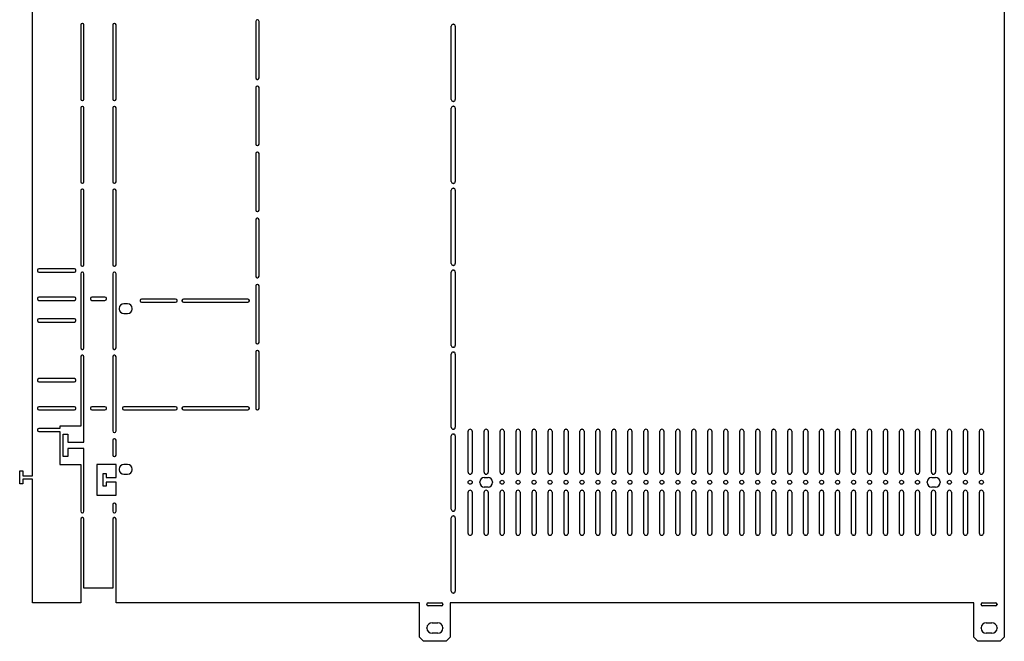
# Model space of a CAD drawing. Header units: millimetres. Extents: x 217 to 1837, y 866 to 2045.
# Tile 2 of 9: x 217 to 830, y 1427 to 1814. Entities that reach past the tile are written whole.
import ezdxf

# ---------------------------------------------------------------- set-up
doc = ezdxf.new("R2010")
doc.units = ezdxf.units.MM
doc.header["$LTSCALE"] = 188.785996
doc.layers.get('0').update_dxf_attribs({"linetype": 'CONTINUOUS'})

msp = doc.modelspace()

# ---------------------------------------------------------------- linework, layer by layer
at = {"color": 7, "linetype": 'Continuous'}
for p, q in [((830.44, 2042.16), (830.44, 1429.16)), ((225.44, 1529.66), (225.44, 1941.66)), ((255.44, 1810.36), (255.44, 1764.16)), ((256.54, 1811.26), (256.34, 1811.26)), ((257.44, 1764.16), (257.44, 1810.36)), ((275.44, 1810.36), (275.44, 1764.16)), ((276.54, 1811.26), (276.34, 1811.26)), ((277.44, 1764.16), (277.44, 1810.36)), ((364.44, 1812.51), (364.44, 1777.31)), ((365.54, 1813.41), (365.34, 1813.41)), ((366.44, 1777.31), (366.44, 1812.51)), ((486.14, 1763.86), (486.14, 1809.46)), ((487.34, 1810.66), (487.44, 1810.66)), ((488.64, 1809.46), (488.64, 1763.86)), ((365.34, 1776.41), (365.54, 1776.41)), ((365.54, 1772.26), (365.34, 1772.26)), ((364.44, 1771.36), (364.44, 1736.16)), ((366.44, 1736.16), (366.44, 1771.36)), ((256.34, 1763.26), (256.54, 1763.26)), ((256.54, 1759.56), (256.34, 1759.56)), ((276.34, 1763.26), (276.54, 1763.26)), ((276.54, 1759.56), (276.34, 1759.56)), ((487.44, 1762.66), (487.34, 1762.66)), ((487.34, 1759.66), (487.44, 1759.66)), ((255.44, 1758.66), (255.44, 1712.66)), ((257.44, 1712.66), (257.44, 1758.66)), ((275.44, 1758.66), (275.44, 1712.66)), ((277.44, 1712.66), (277.44, 1758.66)), ((486.14, 1712.86), (486.14, 1758.46)), ((488.64, 1758.46), (488.64, 1712.86)), ((365.34, 1735.26), (365.54, 1735.26)), ((364.44, 1730.21), (364.44, 1695.01)), ((365.54, 1731.11), (365.34, 1731.11)), ((366.44, 1695.01), (366.44, 1730.21)), ((256.34, 1711.76), (256.54, 1711.76)), ((276.34, 1711.76), (276.54, 1711.76)), ((487.44, 1711.66), (487.34, 1711.66)), ((255.44, 1707.16), (255.44, 1660.96)), ((256.54, 1708.06), (256.34, 1708.06)), ((257.44, 1660.96), (257.44, 1707.16)), ((275.44, 1707.16), (275.44, 1660.96)), ((276.54, 1708.06), (276.34, 1708.06)), ((277.44, 1660.96), (277.44, 1707.16)), ((486.14, 1661.86), (486.14, 1707.46)), ((487.34, 1708.66), (487.44, 1708.66)), ((488.64, 1707.46), (488.64, 1661.86)), ((365.34, 1694.11), (365.54, 1694.11)), ((364.44, 1689.06), (364.44, 1653.86)), ((365.54, 1689.96), (365.34, 1689.96)), ((366.44, 1653.86), (366.44, 1689.06)), ((228.44, 1657.55), (228.44, 1657.26)), ((251.54, 1658.45), (229.34, 1658.45)), ((229.34, 1656.36), (251.54, 1656.36)), ((252.44, 1657.26), (252.44, 1657.55)), ((255.44, 1655.46), (255.44, 1609.26)), ((256.34, 1660.06), (256.54, 1660.06)), ((256.54, 1656.36), (256.34, 1656.36)), ((257.44, 1609.26), (257.44, 1655.46)), ((275.44, 1655.46), (275.44, 1609.26)), ((276.34, 1660.06), (276.54, 1660.06)), ((276.54, 1656.36), (276.34, 1656.36)), ((277.44, 1609.26), (277.44, 1655.46)), ((486.14, 1610.86), (486.14, 1656.46)), ((487.44, 1660.66), (487.34, 1660.66)), ((487.34, 1657.66), (487.44, 1657.66)), ((488.64, 1656.46), (488.64, 1610.86)), ((365.34, 1652.96), (365.54, 1652.96)), ((364.44, 1647.91), (364.44, 1612.71)), ((365.54, 1648.81), (365.34, 1648.81)), ((366.44, 1612.71), (366.44, 1647.91)), ((228.44, 1639.96), (228.44, 1639.76)), ((251.54, 1640.86), (229.34, 1640.86)), ((229.34, 1638.86), (251.54, 1638.86)), ((252.44, 1639.76), (252.44, 1639.96)), ((261.44, 1639.96), (261.44, 1639.76)), ((270.54, 1640.86), (262.34, 1640.86)), ((262.34, 1638.86), (270.54, 1638.86)), ((271.44, 1639.76), (271.44, 1639.96)), ((292.44, 1638.76), (292.44, 1638.56)), ((314.54, 1639.66), (293.34, 1639.66)), ((293.34, 1637.66), (314.54, 1637.66)), ((315.44, 1638.56), (315.44, 1638.76)), ((318.44, 1638.76), (318.44, 1638.56)), ((359.54, 1639.66), (319.34, 1639.66)), ((319.34, 1637.66), (359.54, 1637.66)), ((360.44, 1638.56), (360.44, 1638.76)), ((279.44, 1633.86), (279.44, 1633.46)), ((284.64, 1636.66), (282.24, 1636.66)), ((282.24, 1630.66), (284.64, 1630.66)), ((287.44, 1633.46), (287.44, 1633.86)), ((228.44, 1626.46), (228.44, 1626.26)), ((251.54, 1627.36), (229.34, 1627.36)), ((229.34, 1625.36), (251.54, 1625.36)), ((252.44, 1626.26), (252.44, 1626.46)), ((256.34, 1608.36), (256.54, 1608.36)), ((276.34, 1608.36), (276.54, 1608.36)), ((364.44, 1606.76), (364.44, 1571.56)), ((365.34, 1611.81), (365.54, 1611.81)), ((365.54, 1607.66), (365.34, 1607.66)), ((366.44, 1571.56), (366.44, 1606.76)), ((487.44, 1609.66), (487.34, 1609.66)), ((487.34, 1606.66), (487.44, 1606.66)), ((255.44, 1603.76), (255.44, 1560.66)), ((256.54, 1604.66), (256.34, 1604.66)), ((257.44, 1550.66), (257.44, 1603.76)), ((275.44, 1603.76), (275.44, 1557.56)), ((276.54, 1604.66), (276.34, 1604.66)), ((277.44, 1557.56), (277.44, 1603.76)), ((486.14, 1559.86), (486.14, 1605.46)), ((488.64, 1605.46), (488.64, 1559.86)), ((228.44, 1589.26), (228.44, 1589.06)), ((251.54, 1590.16), (229.34, 1590.16)), ((229.34, 1588.16), (251.54, 1588.16)), ((252.44, 1589.06), (252.44, 1589.26)), ((228.44, 1571.76), (228.44, 1571.56)), ((251.54, 1572.66), (229.34, 1572.66)), ((229.34, 1570.66), (251.54, 1570.66)), ((252.44, 1571.56), (252.44, 1571.76)), ((261.44, 1571.76), (261.44, 1571.56)), ((270.54, 1572.66), (262.34, 1572.66)), ((262.34, 1570.66), (270.54, 1570.66)), ((271.44, 1571.56), (271.44, 1571.76)), ((281.44, 1571.76), (281.44, 1571.56)), ((314.54, 1572.66), (282.34, 1572.66)), ((282.34, 1570.66), (314.54, 1570.66)), ((315.44, 1571.56), (315.44, 1571.76)), ((318.44, 1571.76), (318.44, 1571.56)), ((359.54, 1572.66), (319.34, 1572.66)), ((319.34, 1570.66), (359.54, 1570.66)), ((360.44, 1571.56), (360.44, 1571.76)), ((365.34, 1570.66), (365.54, 1570.66)), ((228.44, 1558.26), (228.44, 1558.06)), ((242.44, 1559.16), (229.34, 1559.16)), ((229.34, 1557.16), (242.44, 1557.16)), ((242.44, 1560.66), (242.44, 1559.16)), ((255.44, 1560.66), (242.44, 1560.66)), ((242.44, 1557.16), (242.44, 1536.66)), ((487.44, 1558.66), (487.34, 1558.66)), ((496.64, 1531.86), (496.64, 1557.46)), ((497.84, 1558.66), (497.94, 1558.66)), ((499.14, 1557.46), (499.14, 1531.86)), ((506.59, 1531.86), (506.59, 1557.46)), ((507.79, 1558.66), (507.89, 1558.66)), ((509.09, 1557.46), (509.09, 1531.86)), ((516.54, 1531.86), (516.54, 1557.46)), ((517.74, 1558.66), (517.84, 1558.66)), ((519.04, 1557.46), (519.04, 1531.86)), ((526.48, 1531.86), (526.48, 1557.46)), ((527.68, 1558.66), (527.78, 1558.66)), ((528.98, 1557.46), (528.98, 1531.86)), ((536.43, 1531.86), (536.43, 1557.46)), ((537.63, 1558.66), (537.73, 1558.66)), ((538.93, 1557.46), (538.93, 1531.86)), ((546.38, 1531.86), (546.38, 1557.46)), ((547.58, 1558.66), (547.68, 1558.66)), ((548.88, 1557.46), (548.88, 1531.86)), ((556.32, 1531.86), (556.32, 1557.46)), ((557.52, 1558.66), (557.62, 1558.66)), ((558.82, 1557.46), (558.82, 1531.86)), ((566.27, 1531.86), (566.27, 1557.46)), ((567.47, 1558.66), (567.57, 1558.66)), ((568.77, 1557.46), (568.77, 1531.86)), ((576.22, 1531.86), (576.22, 1557.46)), ((577.42, 1558.66), (577.52, 1558.66)), ((578.72, 1557.46), (578.72, 1531.86)), ((586.16, 1531.86), (586.16, 1557.46)), ((587.36, 1558.66), (587.46, 1558.66)), ((588.66, 1557.46), (588.66, 1531.86)), ((596.11, 1531.86), (596.11, 1557.46)), ((597.31, 1558.66), (597.41, 1558.66)), ((598.61, 1557.46), (598.61, 1531.86)), ((606.06, 1531.86), (606.06, 1557.46)), ((607.26, 1558.66), (607.36, 1558.66)), ((608.56, 1557.46), (608.56, 1531.86)), ((616, 1531.86), (616, 1557.46)), ((617.2, 1558.66), (617.3, 1558.66)), ((618.5, 1557.46), (618.5, 1531.86)), ((625.95, 1531.86), (625.95, 1557.46)), ((627.15, 1558.66), (627.25, 1558.66)), ((628.45, 1557.46), (628.45, 1531.86)), ((635.9, 1531.86), (635.9, 1557.46)), ((637.1, 1558.66), (637.2, 1558.66)), ((638.4, 1557.46), (638.4, 1531.86)), ((645.84, 1531.86), (645.84, 1557.46)), ((647.04, 1558.66), (647.14, 1558.66)), ((648.34, 1557.46), (648.34, 1531.86)), ((655.79, 1531.86), (655.79, 1557.46)), ((656.99, 1558.66), (657.09, 1558.66)), ((658.29, 1557.46), (658.29, 1531.86)), ((665.74, 1531.86), (665.74, 1557.46)), ((666.94, 1558.66), (667.04, 1558.66)), ((668.24, 1557.46), (668.24, 1531.86)), ((675.68, 1531.86), (675.68, 1557.46)), ((676.88, 1558.66), (676.98, 1558.66)), ((678.18, 1557.46), (678.18, 1531.86)), ((685.63, 1531.86), (685.63, 1557.46)), ((686.83, 1558.66), (686.93, 1558.66)), ((688.13, 1557.46), (688.13, 1531.86)), ((695.58, 1531.86), (695.58, 1557.46)), ((696.78, 1558.66), (696.88, 1558.66)), ((698.08, 1557.46), (698.08, 1531.86)), ((705.52, 1531.86), (705.52, 1557.46)), ((706.72, 1558.66), (706.82, 1558.66)), ((708.02, 1557.46), (708.02, 1531.86)), ((715.47, 1531.86), (715.47, 1557.46)), ((716.67, 1558.66), (716.77, 1558.66)), ((717.97, 1557.46), (717.97, 1531.86)), ((725.42, 1531.86), (725.42, 1557.46)), ((726.62, 1558.66), (726.72, 1558.66)), ((727.92, 1557.46), (727.92, 1531.86)), ((735.36, 1531.86), (735.36, 1557.46)), ((736.56, 1558.66), (736.66, 1558.66)), ((737.86, 1557.46), (737.86, 1531.86)), ((745.31, 1531.86), (745.31, 1557.46)), ((746.51, 1558.66), (746.61, 1558.66)), ((747.81, 1557.46), (747.81, 1531.86)), ((755.26, 1531.86), (755.26, 1557.46)), ((756.46, 1558.66), (756.56, 1558.66)), ((757.76, 1557.46), (757.76, 1531.86)), ((765.2, 1531.86), (765.2, 1557.46)), ((766.4, 1558.66), (766.5, 1558.66)), ((767.7, 1557.46), (767.7, 1531.86)), ((775.15, 1531.86), (775.15, 1557.46)), ((776.35, 1558.66), (776.45, 1558.66)), ((777.65, 1557.46), (777.65, 1531.86)), ((785.1, 1531.86), (785.1, 1557.46)), ((786.3, 1558.66), (786.4, 1558.66)), ((787.6, 1557.46), (787.6, 1531.86)), ((795.04, 1531.86), (795.04, 1557.46)), ((796.24, 1558.66), (796.34, 1558.66)), ((797.54, 1557.46), (797.54, 1531.86)), ((804.99, 1531.86), (804.99, 1557.46)), ((806.19, 1558.66), (806.29, 1558.66)), ((807.49, 1557.46), (807.49, 1531.86)), ((814.94, 1531.86), (814.94, 1557.46)), ((816.14, 1558.66), (816.24, 1558.66)), ((817.44, 1557.46), (817.44, 1531.86)), ((244.44, 1541.66), (244.44, 1555.66)), ((244.44, 1555.66), (247.44, 1555.66)), ((247.44, 1555.66), (247.44, 1550.66)), ((275.44, 1551.76), (275.44, 1542.56)), ((276.34, 1556.66), (276.54, 1556.66)), ((276.54, 1552.66), (276.34, 1552.66)), ((277.44, 1542.56), (277.44, 1551.76)), ((486.14, 1508.86), (486.14, 1554.46)), ((487.34, 1555.66), (487.44, 1555.66)), ((488.64, 1554.46), (488.64, 1508.86)), ((247.44, 1550.66), (257.44, 1550.66)), ((247.44, 1546.66), (247.44, 1541.66)), ((257.44, 1546.66), (247.44, 1546.66)), ((257.44, 1507.56), (257.44, 1546.66)), ((247.44, 1541.66), (244.44, 1541.66)), ((276.34, 1541.66), (276.54, 1541.66)), ((217.44, 1524.66), (217.44, 1532.66)), ((217.44, 1532.66), (219.44, 1532.66)), ((219.44, 1532.66), (219.44, 1529.66)), ((242.44, 1536.66), (255.44, 1536.66)), ((255.44, 1536.66), (255.44, 1507.56)), ((265.44, 1536.66), (265.44, 1517.66)), ((277.44, 1536.66), (265.44, 1536.66)), ((277.44, 1528.66), (277.44, 1536.66)), ((279.44, 1533.86), (279.44, 1533.46)), ((284.64, 1536.66), (282.24, 1536.66)), ((287.44, 1533.46), (287.44, 1533.86)), ((219.44, 1529.66), (225.44, 1529.66)), ((219.44, 1527.66), (219.44, 1524.66)), ((225.44, 1527.66), (219.44, 1527.66)), ((225.44, 1450.66), (225.44, 1527.66)), ((269.36, 1523.16), (269.36, 1531.16)), ((269.36, 1531.16), (271.36, 1531.16)), ((271.36, 1531.16), (271.36, 1528.66)), ((271.36, 1528.66), (277.44, 1528.66)), ((282.24, 1530.66), (284.64, 1530.66)), ((497.94, 1530.66), (497.84, 1530.66)), ((506.64, 1528.66), (509.04, 1528.66)), ((507.89, 1530.66), (507.79, 1530.66)), ((517.84, 1530.66), (517.74, 1530.66)), ((527.78, 1530.66), (527.68, 1530.66)), ((537.73, 1530.66), (537.63, 1530.66)), ((547.68, 1530.66), (547.58, 1530.66)), ((557.62, 1530.66), (557.52, 1530.66)), ((567.57, 1530.66), (567.47, 1530.66)), ((577.52, 1530.66), (577.42, 1530.66)), ((587.46, 1530.66), (587.36, 1530.66)), ((597.41, 1530.66), (597.31, 1530.66)), ((607.36, 1530.66), (607.26, 1530.66)), ((617.3, 1530.66), (617.2, 1530.66)), ((627.25, 1530.66), (627.15, 1530.66)), ((637.2, 1530.66), (637.1, 1530.66)), ((647.14, 1530.66), (647.04, 1530.66)), ((657.09, 1530.66), (656.99, 1530.66)), ((667.04, 1530.66), (666.94, 1530.66)), ((676.98, 1530.66), (676.88, 1530.66)), ((686.93, 1530.66), (686.83, 1530.66)), ((696.88, 1530.66), (696.78, 1530.66)), ((706.82, 1530.66), (706.72, 1530.66)), ((716.77, 1530.66), (716.67, 1530.66)), ((726.72, 1530.66), (726.62, 1530.66)), ((736.66, 1530.66), (736.56, 1530.66)), ((746.61, 1530.66), (746.51, 1530.66)), ((756.56, 1530.66), (756.46, 1530.66)), ((766.5, 1530.66), (766.4, 1530.66)), ((776.45, 1530.66), (776.35, 1530.66)), ((785.24, 1528.66), (787.64, 1528.66)), ((786.4, 1530.66), (786.3, 1530.66)), ((796.34, 1530.66), (796.24, 1530.66)), ((806.29, 1530.66), (806.19, 1530.66)), ((816.24, 1530.66), (816.14, 1530.66)), ((219.44, 1524.66), (217.44, 1524.66)), ((271.36, 1523.16), (269.36, 1523.16)), ((271.36, 1525.66), (271.36, 1523.16)), ((277.44, 1525.66), (271.36, 1525.66)), ((277.44, 1517.66), (277.44, 1525.66)), ((497.84, 1520.66), (497.94, 1520.66)), ((503.84, 1525.46), (503.84, 1525.86)), ((509.04, 1522.66), (506.64, 1522.66)), ((507.79, 1520.66), (507.89, 1520.66)), ((511.84, 1525.86), (511.84, 1525.46)), ((517.74, 1520.66), (517.84, 1520.66)), ((527.68, 1520.66), (527.78, 1520.66)), ((537.63, 1520.66), (537.73, 1520.66)), ((547.58, 1520.66), (547.68, 1520.66)), ((557.52, 1520.66), (557.62, 1520.66)), ((567.47, 1520.66), (567.57, 1520.66)), ((577.42, 1520.66), (577.52, 1520.66)), ((587.36, 1520.66), (587.46, 1520.66)), ((597.31, 1520.66), (597.41, 1520.66)), ((607.26, 1520.66), (607.36, 1520.66)), ((617.2, 1520.66), (617.3, 1520.66)), ((627.15, 1520.66), (627.25, 1520.66)), ((637.1, 1520.66), (637.2, 1520.66)), ((647.04, 1520.66), (647.14, 1520.66)), ((656.99, 1520.66), (657.09, 1520.66)), ((666.94, 1520.66), (667.04, 1520.66)), ((676.88, 1520.66), (676.98, 1520.66)), ((686.83, 1520.66), (686.93, 1520.66)), ((696.78, 1520.66), (696.88, 1520.66)), ((706.72, 1520.66), (706.82, 1520.66)), ((716.67, 1520.66), (716.77, 1520.66)), ((726.62, 1520.66), (726.72, 1520.66)), ((736.56, 1520.66), (736.66, 1520.66)), ((746.51, 1520.66), (746.61, 1520.66)), ((756.46, 1520.66), (756.56, 1520.66)), ((766.4, 1520.66), (766.5, 1520.66)), ((776.35, 1520.66), (776.45, 1520.66)), ((782.44, 1525.46), (782.44, 1525.86)), ((787.64, 1522.66), (785.24, 1522.66)), ((786.3, 1520.66), (786.4, 1520.66)), ((790.44, 1525.86), (790.44, 1525.46)), ((796.24, 1520.66), (796.34, 1520.66)), ((806.19, 1520.66), (806.29, 1520.66)), ((816.14, 1520.66), (816.24, 1520.66)), ((265.44, 1517.66), (277.44, 1517.66)), ((496.64, 1493.86), (496.64, 1519.46)), ((499.14, 1519.46), (499.14, 1493.86)), ((506.59, 1493.86), (506.59, 1519.46)), ((509.09, 1519.46), (509.09, 1493.86)), ((516.54, 1493.86), (516.54, 1519.46)), ((519.04, 1519.46), (519.04, 1493.86)), ((526.48, 1493.86), (526.48, 1519.46)), ((528.98, 1519.46), (528.98, 1493.86)), ((536.43, 1493.86), (536.43, 1519.46)), ((538.93, 1519.46), (538.93, 1493.86)), ((546.38, 1493.86), (546.38, 1519.46)), ((548.88, 1519.46), (548.88, 1493.86)), ((556.32, 1493.86), (556.32, 1519.46)), ((558.82, 1519.46), (558.82, 1493.86)), ((566.27, 1493.86), (566.27, 1519.46)), ((568.77, 1519.46), (568.77, 1493.86)), ((576.22, 1493.86), (576.22, 1519.46)), ((578.72, 1519.46), (578.72, 1493.86)), ((586.16, 1493.86), (586.16, 1519.46)), ((588.66, 1519.46), (588.66, 1493.86)), ((596.11, 1493.86), (596.11, 1519.46)), ((598.61, 1519.46), (598.61, 1493.86)), ((606.06, 1493.86), (606.06, 1519.46)), ((608.56, 1519.46), (608.56, 1493.86)), ((616, 1493.86), (616, 1519.46)), ((618.5, 1519.46), (618.5, 1493.86)), ((625.95, 1493.86), (625.95, 1519.46)), ((628.45, 1519.46), (628.45, 1493.86)), ((635.9, 1493.86), (635.9, 1519.46)), ((638.4, 1519.46), (638.4, 1493.86)), ((645.84, 1493.86), (645.84, 1519.46)), ((648.34, 1519.46), (648.34, 1493.86)), ((655.79, 1493.86), (655.79, 1519.46)), ((658.29, 1519.46), (658.29, 1493.86)), ((665.74, 1493.86), (665.74, 1519.46)), ((668.24, 1519.46), (668.24, 1493.86)), ((675.68, 1493.86), (675.68, 1519.46)), ((678.18, 1519.46), (678.18, 1493.86)), ((685.63, 1493.86), (685.63, 1519.46)), ((688.13, 1519.46), (688.13, 1493.86)), ((695.58, 1493.86), (695.58, 1519.46)), ((698.08, 1519.46), (698.08, 1493.86)), ((705.52, 1493.86), (705.52, 1519.46)), ((708.02, 1519.46), (708.02, 1493.86)), ((715.47, 1493.86), (715.47, 1519.46)), ((717.97, 1519.46), (717.97, 1493.86)), ((725.42, 1493.86), (725.42, 1519.46)), ((727.92, 1519.46), (727.92, 1493.86)), ((735.36, 1493.86), (735.36, 1519.46)), ((737.86, 1519.46), (737.86, 1493.86)), ((745.31, 1493.86), (745.31, 1519.46)), ((747.81, 1519.46), (747.81, 1493.86)), ((755.26, 1493.86), (755.26, 1519.46)), ((757.76, 1519.46), (757.76, 1493.86)), ((765.2, 1493.86), (765.2, 1519.46)), ((767.7, 1519.46), (767.7, 1493.86)), ((775.15, 1493.86), (775.15, 1519.46)), ((777.65, 1519.46), (777.65, 1493.86)), ((785.1, 1493.86), (785.1, 1519.46)), ((787.6, 1519.46), (787.6, 1493.86)), ((795.04, 1493.86), (795.04, 1519.46)), ((797.54, 1519.46), (797.54, 1493.86)), ((804.99, 1493.86), (804.99, 1519.46)), ((807.49, 1519.46), (807.49, 1493.86)), ((814.94, 1493.86), (814.94, 1519.46)), ((817.44, 1519.46), (817.44, 1493.86)), ((275.44, 1511.76), (275.44, 1507.56)), ((276.54, 1512.66), (276.34, 1512.66)), ((277.44, 1507.56), (277.44, 1511.76)), ((255.44, 1502.76), (255.44, 1450.66)), ((256.34, 1506.66), (256.54, 1506.66)), ((256.54, 1503.66), (256.34, 1503.66)), ((257.44, 1459.66), (257.44, 1502.76)), ((275.44, 1502.76), (275.44, 1459.66)), ((276.34, 1506.66), (276.54, 1506.66)), ((276.54, 1503.66), (276.34, 1503.66)), ((277.44, 1450.66), (277.44, 1502.76)), ((486.14, 1457.86), (486.14, 1503.46)), ((487.44, 1507.66), (487.34, 1507.66)), ((487.34, 1504.66), (487.44, 1504.66)), ((488.64, 1503.46), (488.64, 1457.86)), ((497.94, 1492.66), (497.84, 1492.66)), ((507.89, 1492.66), (507.79, 1492.66)), ((517.84, 1492.66), (517.74, 1492.66)), ((527.78, 1492.66), (527.68, 1492.66)), ((537.73, 1492.66), (537.63, 1492.66)), ((547.68, 1492.66), (547.58, 1492.66)), ((557.62, 1492.66), (557.52, 1492.66)), ((567.57, 1492.66), (567.47, 1492.66)), ((577.52, 1492.66), (577.42, 1492.66)), ((587.46, 1492.66), (587.36, 1492.66)), ((597.41, 1492.66), (597.31, 1492.66)), ((607.36, 1492.66), (607.26, 1492.66)), ((617.3, 1492.66), (617.2, 1492.66)), ((627.25, 1492.66), (627.15, 1492.66)), ((637.2, 1492.66), (637.1, 1492.66)), ((647.14, 1492.66), (647.04, 1492.66)), ((657.09, 1492.66), (656.99, 1492.66)), ((667.04, 1492.66), (666.94, 1492.66)), ((676.98, 1492.66), (676.88, 1492.66)), ((686.93, 1492.66), (686.83, 1492.66)), ((696.88, 1492.66), (696.78, 1492.66)), ((706.82, 1492.66), (706.72, 1492.66)), ((716.77, 1492.66), (716.67, 1492.66)), ((726.72, 1492.66), (726.62, 1492.66)), ((736.66, 1492.66), (736.56, 1492.66)), ((746.61, 1492.66), (746.51, 1492.66)), ((756.56, 1492.66), (756.46, 1492.66)), ((766.5, 1492.66), (766.4, 1492.66)), ((776.45, 1492.66), (776.35, 1492.66)), ((786.4, 1492.66), (786.3, 1492.66)), ((796.34, 1492.66), (796.24, 1492.66)), ((806.29, 1492.66), (806.19, 1492.66)), ((816.24, 1492.66), (816.14, 1492.66)), ((275.44, 1459.66), (257.44, 1459.66)), ((487.44, 1456.66), (487.34, 1456.66)), ((255.44, 1450.66), (225.44, 1450.66)), ((466.44, 1450.66), (277.44, 1450.66)), ((466.44, 1429.16), (466.44, 1450.66)), ((470.94, 1449.56), (470.94, 1449.76)), ((471.84, 1450.66), (480.04, 1450.66)), ((480.04, 1448.66), (471.84, 1448.66)), ((480.94, 1449.76), (480.94, 1449.56)), ((485.44, 1450.66), (485.44, 1429.16)), ((811.44, 1450.66), (485.44, 1450.66)), ((811.44, 1429.16), (811.44, 1450.66)), ((815.94, 1449.56), (815.94, 1449.76)), ((816.84, 1450.66), (825.04, 1450.66)), ((825.04, 1448.66), (816.84, 1448.66)), ((825.94, 1449.76), (825.94, 1449.56)), ((470.94, 1434.86), (470.94, 1434.96)), ((474.14, 1438.16), (477.74, 1438.16)), ((480.94, 1434.96), (480.94, 1434.86)), ((815.94, 1434.86), (815.94, 1434.96)), ((819.14, 1438.16), (822.74, 1438.16)), ((825.94, 1434.96), (825.94, 1434.86)), ((466.44, 1429.16), (468.94, 1426.66)), ((477.74, 1431.66), (474.14, 1431.66)), ((482.94, 1426.66), (485.44, 1429.16)), ((811.44, 1429.16), (813.94, 1426.66)), ((822.74, 1431.66), (819.14, 1431.66)), ((827.94, 1426.66), (830.44, 1429.16)), ((482.94, 1426.66), (468.94, 1426.66)), ((827.94, 1426.66), (813.94, 1426.66))]:
    msp.add_line(p, q, dxfattribs=at)
for centre in [(497.89, 1525.66), (517.79, 1525.66), (527.73, 1525.66), (537.68, 1525.66), (547.63, 1525.66), (557.57, 1525.66), (567.52, 1525.66), (577.47, 1525.66), (587.41, 1525.66), (597.36, 1525.66), (607.31, 1525.66), (617.25, 1525.66), (627.2, 1525.66), (637.15, 1525.66), (647.09, 1525.66), (657.04, 1525.66), (666.99, 1525.66), (676.93, 1525.66), (686.88, 1525.66), (696.83, 1525.66), (706.77, 1525.66), (716.72, 1525.66), (726.67, 1525.66), (736.61, 1525.66), (746.56, 1525.66), (756.51, 1525.66), (766.45, 1525.66), (776.4, 1525.66), (796.29, 1525.66), (806.24, 1525.66), (816.19, 1525.66)]:
    msp.add_circle(centre, 1.25, dxfattribs=at)
for centre, radius, start, end in [((256.34, 1810.36), 0.9, 90, 180), ((256.54, 1810.36), 0.9, 0, 90), ((276.34, 1810.36), 0.9, 90, 180), ((276.54, 1810.36), 0.9, 0, 90), ((365.34, 1812.51), 0.9, 90, 180), ((365.54, 1812.51), 0.9, 0, 90), ((487.34, 1809.46), 1.2, 90, 180), ((487.44, 1809.46), 1.2, 0, 90), ((365.34, 1777.31), 0.9, 180, 270), ((365.34, 1771.36), 0.9, 90, 180), ((365.54, 1777.31), 0.9, 270, 360), ((365.54, 1771.36), 0.9, 0, 90), ((256.34, 1764.16), 0.9, 180, 270), ((256.34, 1758.66), 0.9, 90, 180), ((256.54, 1764.16), 0.9, 270, 360), ((256.54, 1758.66), 0.9, 0, 90), ((276.34, 1764.16), 0.9, 180, 270), ((276.34, 1758.66), 0.9, 90, 180), ((276.54, 1764.16), 0.9, 270, 360), ((276.54, 1758.66), 0.9, 0, 90), ((487.34, 1763.86), 1.2, 180, 270), ((487.34, 1758.46), 1.2, 90, 180), ((487.44, 1763.86), 1.2, 270, 360), ((487.44, 1758.46), 1.2, 0, 90), ((365.34, 1736.16), 0.9, 180, 270), ((365.54, 1736.16), 0.9, 270, 360), ((365.34, 1730.21), 0.9, 90, 180), ((365.54, 1730.21), 0.9, 0, 90), ((256.34, 1712.66), 0.9, 180, 270), ((256.54, 1712.66), 0.9, 270, 360), ((276.34, 1712.66), 0.9, 180, 270), ((276.54, 1712.66), 0.9, 270, 360), ((487.34, 1712.86), 1.2, 180, 270), ((487.44, 1712.86), 1.2, 270, 360), ((256.34, 1707.16), 0.9, 90, 180), ((256.54, 1707.16), 0.9, 0, 90), ((276.34, 1707.16), 0.9, 90, 180), ((276.54, 1707.16), 0.9, 0, 90), ((487.34, 1707.46), 1.2, 90, 180), ((487.44, 1707.46), 1.2, 0, 90), ((365.34, 1695.01), 0.9, 180, 270), ((365.54, 1695.01), 0.9, 270, 360), ((365.34, 1689.06), 0.9, 90, 180), ((365.54, 1689.06), 0.9, 0, 90), ((487.34, 1661.86), 1.2, 180, 270), ((487.44, 1661.86), 1.2, 270, 360), ((229.34, 1657.55), 0.9, 90, 180), ((229.34, 1657.26), 0.9, 180, 270), ((251.54, 1657.55), 0.9, 0, 90), ((251.54, 1657.26), 0.9, 270, 360), ((256.34, 1660.96), 0.9, 180, 270), ((256.34, 1655.46), 0.9, 90, 180), ((256.54, 1660.96), 0.9, 270, 360), ((256.54, 1655.46), 0.9, 0, 90), ((276.34, 1660.96), 0.9, 180, 270), ((276.34, 1655.46), 0.9, 90, 180), ((276.54, 1660.96), 0.9, 270, 360), ((276.54, 1655.46), 0.9, 0, 90), ((487.34, 1656.46), 1.2, 90, 180), ((487.44, 1656.46), 1.2, 0, 90), ((365.34, 1653.86), 0.9, 180, 270), ((365.54, 1653.86), 0.9, 270, 360), ((365.34, 1647.91), 0.9, 90, 180), ((365.54, 1647.91), 0.9, 0, 90), ((229.34, 1639.96), 0.9, 90, 180), ((229.34, 1639.76), 0.9, 180, 270), ((251.54, 1639.96), 0.9, 0, 90), ((251.54, 1639.76), 0.9, 270, 360), ((262.34, 1639.96), 0.9, 90, 180), ((262.34, 1639.76), 0.9, 180, 270), ((270.54, 1639.96), 0.9, 0, 90), ((270.54, 1639.76), 0.9, 270, 360), ((293.34, 1638.76), 0.9, 90, 180), ((293.34, 1638.56), 0.9, 180, 270), ((314.54, 1638.76), 0.9, 0, 90), ((314.54, 1638.56), 0.9, 270, 360), ((319.34, 1638.76), 0.9, 90, 180), ((319.34, 1638.56), 0.9, 180, 270), ((359.54, 1638.76), 0.9, 0, 90), ((359.54, 1638.56), 0.9, 270, 360), ((282.24, 1633.86), 2.8, 90, 180), ((282.24, 1633.46), 2.8, 180, 270), ((284.64, 1633.86), 2.8, 0, 90), ((284.64, 1633.46), 2.8, 270, 360), ((229.34, 1626.46), 0.9, 90, 180), ((229.34, 1626.26), 0.9, 180, 270), ((251.54, 1626.46), 0.9, 0, 90), ((251.54, 1626.26), 0.9, 270, 360), ((365.34, 1612.71), 0.9, 180, 270), ((365.54, 1612.71), 0.9, 270, 360), ((256.34, 1609.26), 0.9, 180, 270), ((256.54, 1609.26), 0.9, 270, 360), ((276.34, 1609.26), 0.9, 180, 270), ((276.54, 1609.26), 0.9, 270, 360), ((365.34, 1606.76), 0.9, 90, 180), ((365.54, 1606.76), 0.9, 0, 90), ((487.34, 1610.86), 1.2, 180, 270), ((487.34, 1605.46), 1.2, 90, 180), ((487.44, 1610.86), 1.2, 270, 360), ((487.44, 1605.46), 1.2, 0, 90), ((256.34, 1603.76), 0.9, 90, 180), ((256.54, 1603.76), 0.9, 0, 90), ((276.34, 1603.76), 0.9, 90, 180), ((276.54, 1603.76), 0.9, 0, 90), ((229.34, 1589.26), 0.9, 90, 180), ((229.34, 1589.06), 0.9, 180, 270), ((251.54, 1589.26), 0.9, 0, 90), ((251.54, 1589.06), 0.9, 270, 360), ((229.34, 1571.76), 0.9, 90, 180), ((229.34, 1571.56), 0.9, 180, 270), ((251.54, 1571.76), 0.9, 0, 90), ((251.54, 1571.56), 0.9, 270, 360), ((262.34, 1571.76), 0.9, 90, 180), ((262.34, 1571.56), 0.9, 180, 270), ((270.54, 1571.76), 0.9, 0, 90), ((270.54, 1571.56), 0.9, 270, 360), ((282.34, 1571.76), 0.9, 90, 180), ((282.34, 1571.56), 0.9, 180, 270), ((314.54, 1571.76), 0.9, 0, 90), ((314.54, 1571.56), 0.9, 270, 360), ((319.34, 1571.76), 0.9, 90, 180), ((319.34, 1571.56), 0.9, 180, 270), ((359.54, 1571.76), 0.9, 0, 90), ((359.54, 1571.56), 0.9, 270, 360), ((365.34, 1571.56), 0.9, 180, 270), ((365.54, 1571.56), 0.9, 270, 360), ((229.34, 1558.26), 0.9, 90, 180), ((229.34, 1558.06), 0.9, 180, 270), ((276.34, 1557.56), 0.9, 180, 270), ((276.54, 1557.56), 0.9, 270, 360), ((487.34, 1559.86), 1.2, 180, 270), ((487.44, 1559.86), 1.2, 270, 360), ((497.84, 1557.46), 1.2, 90, 180), ((497.94, 1557.46), 1.2, 0, 90), ((507.79, 1557.46), 1.2, 90, 180), ((507.89, 1557.46), 1.2, 0, 90), ((517.74, 1557.46), 1.2, 90, 180), ((517.84, 1557.46), 1.2, 0, 90), ((527.68, 1557.46), 1.2, 90, 180), ((527.78, 1557.46), 1.2, 0, 90), ((537.63, 1557.46), 1.2, 90, 180), ((537.73, 1557.46), 1.2, 0, 90), ((547.58, 1557.46), 1.2, 90, 180), ((547.68, 1557.46), 1.2, 0, 90), ((557.52, 1557.46), 1.2, 90, 180), ((557.62, 1557.46), 1.2, 0, 90), ((567.47, 1557.46), 1.2, 90, 180), ((567.57, 1557.46), 1.2, 0, 90), ((577.42, 1557.46), 1.2, 90, 180), ((577.52, 1557.46), 1.2, 0, 90), ((587.36, 1557.46), 1.2, 90, 180), ((587.46, 1557.46), 1.2, 0, 90), ((597.31, 1557.46), 1.2, 90, 180), ((597.41, 1557.46), 1.2, 0, 90), ((607.26, 1557.46), 1.2, 90, 180), ((607.36, 1557.46), 1.2, 0, 90), ((617.2, 1557.46), 1.2, 90, 180), ((617.3, 1557.46), 1.2, 0, 90), ((627.15, 1557.46), 1.2, 90, 180), ((627.25, 1557.46), 1.2, 0, 90), ((637.1, 1557.46), 1.2, 90, 180), ((637.2, 1557.46), 1.2, 0, 90), ((647.04, 1557.46), 1.2, 90, 180), ((647.14, 1557.46), 1.2, 0, 90), ((656.99, 1557.46), 1.2, 90, 180), ((657.09, 1557.46), 1.2, 0, 90), ((666.94, 1557.46), 1.2, 90, 180), ((667.04, 1557.46), 1.2, 0, 90), ((676.88, 1557.46), 1.2, 90, 180), ((676.98, 1557.46), 1.2, 0, 90), ((686.83, 1557.46), 1.2, 90, 180), ((686.93, 1557.46), 1.2, 0, 90), ((696.78, 1557.46), 1.2, 90, 180), ((696.88, 1557.46), 1.2, 0, 90), ((706.72, 1557.46), 1.2, 90, 180), ((706.82, 1557.46), 1.2, 0, 90), ((716.67, 1557.46), 1.2, 90, 180), ((716.77, 1557.46), 1.2, 0, 90), ((726.62, 1557.46), 1.2, 90, 180), ((726.72, 1557.46), 1.2, 0, 90), ((736.56, 1557.46), 1.2, 90, 180), ((736.66, 1557.46), 1.2, 0, 90), ((746.51, 1557.46), 1.2, 90, 180), ((746.61, 1557.46), 1.2, 0, 90), ((756.46, 1557.46), 1.2, 90, 180), ((756.56, 1557.46), 1.2, 0, 90), ((766.4, 1557.46), 1.2, 90, 180), ((766.5, 1557.46), 1.2, 0, 90), ((776.35, 1557.46), 1.2, 90, 180), ((776.45, 1557.46), 1.2, 0, 90), ((786.3, 1557.46), 1.2, 90, 180), ((786.4, 1557.46), 1.2, 0, 90), ((796.24, 1557.46), 1.2, 90, 180), ((796.34, 1557.46), 1.2, 0, 90), ((806.19, 1557.46), 1.2, 90, 180), ((806.29, 1557.46), 1.2, 0, 90), ((816.14, 1557.46), 1.2, 90, 180), ((816.24, 1557.46), 1.2, 0, 90), ((276.34, 1551.76), 0.9, 90, 180), ((276.54, 1551.76), 0.9, 0, 90), ((487.34, 1554.46), 1.2, 90, 180), ((487.44, 1554.46), 1.2, 0, 90), ((276.34, 1542.56), 0.9, 180, 270), ((276.54, 1542.56), 0.9, 270, 360), ((282.24, 1533.86), 2.8, 90, 180), ((282.24, 1533.46), 2.8, 180, 270), ((284.64, 1533.86), 2.8, 0, 90), ((284.64, 1533.46), 2.8, 270, 360), ((497.84, 1531.86), 1.2, 180, 270), ((497.94, 1531.86), 1.2, 270, 360), ((506.64, 1525.86), 2.8, 90, 180), ((507.79, 1531.86), 1.2, 180, 270), ((507.89, 1531.86), 1.2, 270, 360), ((509.04, 1525.86), 2.8, 0, 90), ((517.74, 1531.86), 1.2, 180, 270), ((517.84, 1531.86), 1.2, 270, 360), ((527.68, 1531.86), 1.2, 180, 270), ((527.78, 1531.86), 1.2, 270, 360), ((537.63, 1531.86), 1.2, 180, 270), ((537.73, 1531.86), 1.2, 270, 360), ((547.58, 1531.86), 1.2, 180, 270), ((547.68, 1531.86), 1.2, 270, 360), ((557.52, 1531.86), 1.2, 180, 270), ((557.62, 1531.86), 1.2, 270, 360), ((567.47, 1531.86), 1.2, 180, 270), ((567.57, 1531.86), 1.2, 270, 360), ((577.42, 1531.86), 1.2, 180, 270), ((577.52, 1531.86), 1.2, 270, 360), ((587.36, 1531.86), 1.2, 180, 270), ((587.46, 1531.86), 1.2, 270, 360), ((597.31, 1531.86), 1.2, 180, 270), ((597.41, 1531.86), 1.2, 270, 360), ((607.26, 1531.86), 1.2, 180, 270), ((607.36, 1531.86), 1.2, 270, 360), ((617.2, 1531.86), 1.2, 180, 270), ((617.3, 1531.86), 1.2, 270, 360), ((627.15, 1531.86), 1.2, 180, 270), ((627.25, 1531.86), 1.2, 270, 360), ((637.1, 1531.86), 1.2, 180, 270), ((637.2, 1531.86), 1.2, 270, 360), ((647.04, 1531.86), 1.2, 180, 270), ((647.14, 1531.86), 1.2, 270, 360), ((656.99, 1531.86), 1.2, 180, 270), ((657.09, 1531.86), 1.2, 270, 360), ((666.94, 1531.86), 1.2, 180, 270), ((667.04, 1531.86), 1.2, 270, 360), ((676.88, 1531.86), 1.2, 180, 270), ((676.98, 1531.86), 1.2, 270, 360), ((686.83, 1531.86), 1.2, 180, 270), ((686.93, 1531.86), 1.2, 270, 360), ((696.78, 1531.86), 1.2, 180, 270), ((696.88, 1531.86), 1.2, 270, 360), ((706.72, 1531.86), 1.2, 180, 270), ((706.82, 1531.86), 1.2, 270, 360), ((716.67, 1531.86), 1.2, 180, 270), ((716.77, 1531.86), 1.2, 270, 360), ((726.62, 1531.86), 1.2, 180, 270), ((726.72, 1531.86), 1.2, 270, 360), ((736.56, 1531.86), 1.2, 180, 270), ((736.66, 1531.86), 1.2, 270, 360), ((746.51, 1531.86), 1.2, 180, 270), ((746.61, 1531.86), 1.2, 270, 360), ((756.46, 1531.86), 1.2, 180, 270), ((756.56, 1531.86), 1.2, 270, 360), ((766.4, 1531.86), 1.2, 180, 270), ((766.5, 1531.86), 1.2, 270, 360), ((776.35, 1531.86), 1.2, 180, 270), ((776.45, 1531.86), 1.2, 270, 360), ((785.24, 1525.86), 2.8, 90, 180), ((786.3, 1531.86), 1.2, 180, 270), ((786.4, 1531.86), 1.2, 270, 360), ((787.64, 1525.86), 2.8, 0, 90), ((796.24, 1531.86), 1.2, 180, 270), ((796.34, 1531.86), 1.2, 270, 360), ((806.19, 1531.86), 1.2, 180, 270), ((806.29, 1531.86), 1.2, 270, 360), ((816.14, 1531.86), 1.2, 180, 270), ((816.24, 1531.86), 1.2, 270, 360), ((497.84, 1519.46), 1.2, 90, 180), ((497.94, 1519.46), 1.2, 0, 90), ((506.64, 1525.46), 2.8, 180, 270), ((507.79, 1519.46), 1.2, 90, 180), ((507.89, 1519.46), 1.2, 0, 90), ((509.04, 1525.46), 2.8, 270, 360), ((517.74, 1519.46), 1.2, 90, 180), ((517.84, 1519.46), 1.2, 0, 90), ((527.68, 1519.46), 1.2, 90, 180), ((527.78, 1519.46), 1.2, 0, 90), ((537.63, 1519.46), 1.2, 90, 180), ((537.73, 1519.46), 1.2, 0, 90), ((547.58, 1519.46), 1.2, 90, 180), ((547.68, 1519.46), 1.2, 0, 90), ((557.52, 1519.46), 1.2, 90, 180), ((557.62, 1519.46), 1.2, 0, 90), ((567.47, 1519.46), 1.2, 90, 180), ((567.57, 1519.46), 1.2, 0, 90), ((577.42, 1519.46), 1.2, 90, 180), ((577.52, 1519.46), 1.2, 0, 90), ((587.36, 1519.46), 1.2, 90, 180), ((587.46, 1519.46), 1.2, 0, 90), ((597.31, 1519.46), 1.2, 90, 180), ((597.41, 1519.46), 1.2, 0, 90), ((607.26, 1519.46), 1.2, 90, 180), ((607.36, 1519.46), 1.2, 0, 90), ((617.2, 1519.46), 1.2, 90, 180), ((617.3, 1519.46), 1.2, 0, 90), ((627.15, 1519.46), 1.2, 90, 180), ((627.25, 1519.46), 1.2, 0, 90), ((637.1, 1519.46), 1.2, 90, 180), ((637.2, 1519.46), 1.2, 0, 90), ((647.04, 1519.46), 1.2, 90, 180), ((647.14, 1519.46), 1.2, 0, 90), ((656.99, 1519.46), 1.2, 90, 180), ((657.09, 1519.46), 1.2, 0, 90), ((666.94, 1519.46), 1.2, 90, 180), ((667.04, 1519.46), 1.2, 0, 90), ((676.88, 1519.46), 1.2, 90, 180), ((676.98, 1519.46), 1.2, 0, 90), ((686.83, 1519.46), 1.2, 90, 180), ((686.93, 1519.46), 1.2, 0, 90), ((696.78, 1519.46), 1.2, 90, 180), ((696.88, 1519.46), 1.2, 0, 90), ((706.72, 1519.46), 1.2, 90, 180), ((706.82, 1519.46), 1.2, 0, 90), ((716.67, 1519.46), 1.2, 90, 180), ((716.77, 1519.46), 1.2, 0, 90), ((726.62, 1519.46), 1.2, 90, 180), ((726.72, 1519.46), 1.2, 0, 90), ((736.56, 1519.46), 1.2, 90, 180), ((736.66, 1519.46), 1.2, 0, 90), ((746.51, 1519.46), 1.2, 90, 180), ((746.61, 1519.46), 1.2, 0, 90), ((756.46, 1519.46), 1.2, 90, 180), ((756.56, 1519.46), 1.2, 0, 90), ((766.4, 1519.46), 1.2, 90, 180), ((766.5, 1519.46), 1.2, 0, 90), ((776.35, 1519.46), 1.2, 90, 180), ((776.45, 1519.46), 1.2, 0, 90), ((785.24, 1525.46), 2.8, 180, 270), ((786.3, 1519.46), 1.2, 90, 180), ((786.4, 1519.46), 1.2, 0, 90), ((787.64, 1525.46), 2.8, 270, 360), ((796.24, 1519.46), 1.2, 90, 180), ((796.34, 1519.46), 1.2, 0, 90), ((806.19, 1519.46), 1.2, 90, 180), ((806.29, 1519.46), 1.2, 0, 90), ((816.14, 1519.46), 1.2, 90, 180), ((816.24, 1519.46), 1.2, 0, 90), ((276.34, 1511.76), 0.9, 90, 180), ((276.54, 1511.76), 0.9, 0, 90), ((487.34, 1508.86), 1.2, 180, 270), ((487.44, 1508.86), 1.2, 270, 360), ((256.34, 1507.56), 0.9, 180, 270), ((256.34, 1502.76), 0.9, 90, 180), ((256.54, 1507.56), 0.9, 270, 360), ((256.54, 1502.76), 0.9, 0, 90), ((276.34, 1507.56), 0.9, 180, 270), ((276.34, 1502.76), 0.9, 90, 180), ((276.54, 1507.56), 0.9, 270, 360), ((276.54, 1502.76), 0.9, 0, 90), ((487.34, 1503.46), 1.2, 90, 180), ((487.44, 1503.46), 1.2, 0, 90), ((497.84, 1493.86), 1.2, 180, 270), ((497.94, 1493.86), 1.2, 270, 360), ((507.79, 1493.86), 1.2, 180, 270), ((507.89, 1493.86), 1.2, 270, 360), ((517.74, 1493.86), 1.2, 180, 270), ((517.84, 1493.86), 1.2, 270, 360), ((527.68, 1493.86), 1.2, 180, 270), ((527.78, 1493.86), 1.2, 270, 360), ((537.63, 1493.86), 1.2, 180, 270), ((537.73, 1493.86), 1.2, 270, 360), ((547.58, 1493.86), 1.2, 180, 270), ((547.68, 1493.86), 1.2, 270, 360), ((557.52, 1493.86), 1.2, 180, 270), ((557.62, 1493.86), 1.2, 270, 360), ((567.47, 1493.86), 1.2, 180, 270), ((567.57, 1493.86), 1.2, 270, 360), ((577.42, 1493.86), 1.2, 180, 270), ((577.52, 1493.86), 1.2, 270, 360), ((587.36, 1493.86), 1.2, 180, 270), ((587.46, 1493.86), 1.2, 270, 360), ((597.31, 1493.86), 1.2, 180, 270), ((597.41, 1493.86), 1.2, 270, 360), ((607.26, 1493.86), 1.2, 180, 270), ((607.36, 1493.86), 1.2, 270, 360), ((617.2, 1493.86), 1.2, 180, 270), ((617.3, 1493.86), 1.2, 270, 360), ((627.15, 1493.86), 1.2, 180, 270), ((627.25, 1493.86), 1.2, 270, 360), ((637.1, 1493.86), 1.2, 180, 270), ((637.2, 1493.86), 1.2, 270, 360), ((647.04, 1493.86), 1.2, 180, 270), ((647.14, 1493.86), 1.2, 270, 360), ((656.99, 1493.86), 1.2, 180, 270), ((657.09, 1493.86), 1.2, 270, 360), ((666.94, 1493.86), 1.2, 180, 270), ((667.04, 1493.86), 1.2, 270, 360), ((676.88, 1493.86), 1.2, 180, 270), ((676.98, 1493.86), 1.2, 270, 360), ((686.83, 1493.86), 1.2, 180, 270), ((686.93, 1493.86), 1.2, 270, 360), ((696.78, 1493.86), 1.2, 180, 270), ((696.88, 1493.86), 1.2, 270, 360), ((706.72, 1493.86), 1.2, 180, 270), ((706.82, 1493.86), 1.2, 270, 360), ((716.67, 1493.86), 1.2, 180, 270), ((716.77, 1493.86), 1.2, 270, 360), ((726.62, 1493.86), 1.2, 180, 270), ((726.72, 1493.86), 1.2, 270, 360), ((736.56, 1493.86), 1.2, 180, 270), ((736.66, 1493.86), 1.2, 270, 360), ((746.51, 1493.86), 1.2, 180, 270), ((746.61, 1493.86), 1.2, 270, 360), ((756.46, 1493.86), 1.2, 180, 270), ((756.56, 1493.86), 1.2, 270, 360), ((766.4, 1493.86), 1.2, 180, 270), ((766.5, 1493.86), 1.2, 270, 360), ((776.35, 1493.86), 1.2, 180, 270), ((776.45, 1493.86), 1.2, 270, 360), ((786.3, 1493.86), 1.2, 180, 270), ((786.4, 1493.86), 1.2, 270, 360), ((796.24, 1493.86), 1.2, 180, 270), ((796.34, 1493.86), 1.2, 270, 360), ((806.19, 1493.86), 1.2, 180, 270), ((806.29, 1493.86), 1.2, 270, 360), ((816.14, 1493.86), 1.2, 180, 270), ((816.24, 1493.86), 1.2, 270, 360), ((487.34, 1457.86), 1.2, 180, 270), ((487.44, 1457.86), 1.2, 270, 360), ((471.84, 1449.76), 0.9, 90, 180), ((471.84, 1449.56), 0.9, 180, 270), ((480.04, 1449.76), 0.9, 0, 90), ((480.04, 1449.56), 0.9, 270, 360), ((816.84, 1449.76), 0.9, 90, 180), ((816.84, 1449.56), 0.9, 180, 270), ((825.04, 1449.76), 0.9, 0, 90), ((825.04, 1449.56), 0.9, 270, 360), ((474.14, 1434.96), 3.2, 90, 180), ((474.14, 1434.86), 3.2, 180, 270), ((477.74, 1434.96), 3.2, 0, 90), ((477.74, 1434.86), 3.2, 270, 360), ((819.14, 1434.96), 3.2, 90, 180), ((819.14, 1434.86), 3.2, 180, 270), ((822.74, 1434.96), 3.2, 0, 90), ((822.74, 1434.86), 3.2, 270, 360)]:
    msp.add_arc(centre, radius, start, end, dxfattribs=at)

doc.saveas('drawing.dxf')
